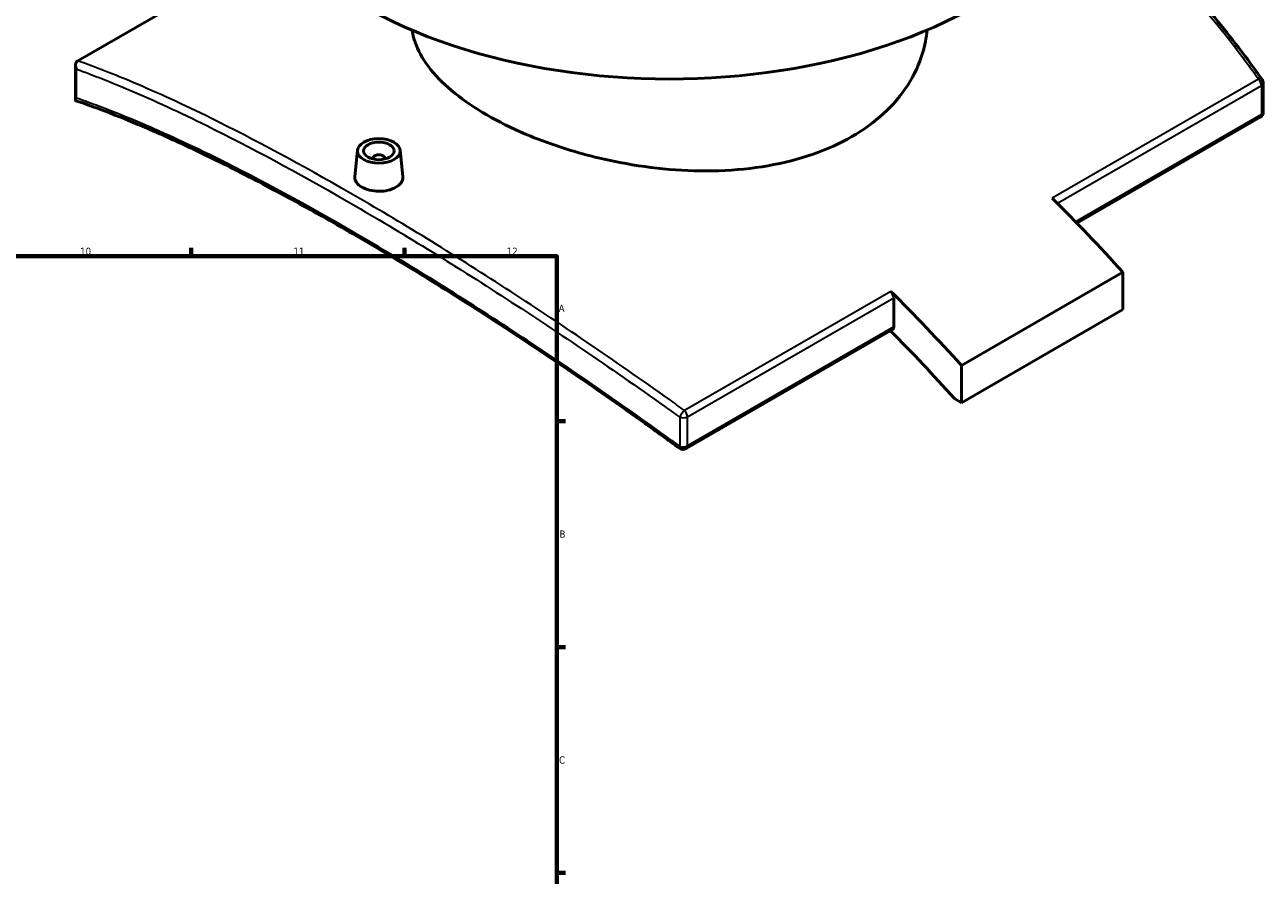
# Model space of a CAD drawing. Header units: millimetres. Extents: x -519 to 1053, y -190 to 828.
# Tile 9 of 10: x 646 to 1053, y 370 to 650. Entities that reach past the tile are written whole.
import ezdxf

# ---------------------------------------------------------------- set-up
doc = ezdxf.new("R2010")
doc.units = ezdxf.units.MM
for name, color, linetype, lineweight in [('Border (ANSI)', 7, 'Continuous', 70), ('Visible (ANSI)', 7, 'Continuous', 50), ('Visible Narrow (ANSI)', 7, 'Continuous', 35)]:
    doc.layers.add(name, color=color, linetype=linetype, lineweight=lineweight)
doc.styles.add('Note Text (ANSI)', font='tahoma.ttf')

# ---------------------------------------------------------------- blocks, each defined once
blk = doc.blocks.new('Borders Default Border')
at = {"layer": 'Border (ANSI)'}
for p, q in [((700.83, 574), (700.83, 576.8)), ((770.92, 574), (770.92, 576.8)), ((821, 519.75), (823.8, 519.75)), ((821, 445.5), (823.8, 445.5)), ((821, 371.25), (823.8, 371.25))]:
    blk.add_line(p, q, dxfattribs=at)
at = {"layer": 'Border (ANSI)', "flags": 128}
blk.add_lwpolyline([(20, 20), (20, 574), (821, 574), (821, 20), (20, 20)], dxfattribs=at)
at = {"layer": 'Border (ANSI)', "color": 5, "true_color": 0x0000ff, "char_height": 2.4, "attachment_point": 7, "style": 'Note Text (ANSI)'}
for s, insert in [('10', (664.35, 574.35)), ('11', (734.43, 574.4)), ('12', (804.52, 574.4)), ('A', (821.58, 555.68)), ('B', (821.87, 481.43)), ('C', (821.71, 407.13))]:
    blk.add_mtext(s, dxfattribs=dict(at, insert=insert))

msp = doc.modelspace()

# ---------------------------------------------------------------- linework, layer by layer
at = {"layer": 'Visible (ANSI)'}
for p, q in [((663.61, 638.22), (731.01, 677.13)), ((662.83, 625.31), (662.83, 636.77)), ((1053.09, 621.38), (1053.09, 630.94)), ((1052.09, 619.65), (991.86, 584.87)), ((755.51, 608.86), (754.59, 600.2)), ((769.49, 608.86), (770.42, 600.21)), ((760.5, 606.16), (760.5, 605.96)), ((764.5, 606.16), (764.5, 605.96)), ((1006.98, 568.71), (953.95, 538.09)), ((1006.98, 568.71), (1006.98, 556.46)), ((931.68, 550.8), (931.68, 560.36)), ((1006.98, 556.46), (953.95, 525.84)), ((931.26, 549.89), (863.46, 510.74)), ((953.95, 525.84), (953.95, 538.09)), ((951.61, 527.19), (953.95, 525.84))]:
    msp.add_line(p, q, dxfattribs=at)
for centre, start, end in [((1051.09, 630.94), 0, 35.2731), ((1051.09, 621.38), 300, 0), ((862.46, 512.47), 233.9039, 300)]:
    msp.add_arc(centre, 2, start, end, dxfattribs=at)
for centre, major_axis, start_param, end_param in [((857.96, 714.51), (-142.5, 0), 0, 3.141593), ((762.5, 606.16), (-2, 0), 2.963882, 6.460896), ((884.48, 331.53), (207.5, -359.4), 1.925535, 2.011002), ((930.26, 561.18), (1, -1.73), 0.785398, 2.011002), ((831.44, 300.91), (-207.5, 359.4), 5.067128, 5.152595), ((831.44, 300.91), (200, -346.41), 1.917405, 1.997941), ((930.26, 551.62), (1, -1.73), 0, 0.785398)]:
    msp.add_ellipse(centre, major_axis=major_axis, ratio=0.57735, start_param=start_param, end_param=end_param, dxfattribs=at)
for major_axis in [(-7, 0), (5, 0)]:
    msp.add_ellipse((762.5, 608.61), major_axis=major_axis, ratio=0.57735, dxfattribs=at)
for points, knots in [([(1052.73, 632.1), (1050.24, 635.61), (1047.7, 639.07), (1042.52, 645.84), (1039.87, 649.17), (1034.48, 655.68), (1031.73, 658.86), (1026.13, 665.09), (1023.28, 668.14), (1017.48, 674.08), (1014.53, 676.97), (1008.53, 682.6), (1005.49, 685.34), (1000.2, 689.88), (997.98, 691.72), (995.75, 693.52)], [4.020867, 4.020867, 4.020867, 4.020867, 5.462343, 5.462343, 6.903818, 6.903818, 8.345294, 8.345294, 9.78677, 9.78677, 11.228246, 11.228246, 12.669721, 12.669721, 13.690805, 13.690805, 13.690805, 13.690805]), ([(917.92, 613.3), (914.15, 611.12), (909.88, 609.16), (900.61, 605.92), (895.59, 604.64), (885.15, 602.83), (879.7, 602.29), (868.77, 601.93), (863.27, 602.1), (852.65, 603), (847.15, 603.75), (836.22, 605.86), (830.77, 607.2), (820.33, 610.37), (815.31, 612.19), (806.04, 616.14), (801.77, 618.27), (794.22, 622.63), (790.68, 625), (784.45, 630.01), (781.76, 632.63), (777.44, 638), (775.81, 640.73), (774.1, 645.08), (773.67, 646.69), (773.42, 648.28)], [0, 0, 0, 0, 1.602064, 1.602064, 3.204129, 3.204129, 4.806193, 4.806193, 6.408257, 6.408257, 8.010224, 8.010224, 9.61219, 9.61219, 11.214156, 11.214156, 12.816123, 12.816123, 14.418089, 14.418089, 16.020056, 16.020056, 17.622022, 17.622022, 18.573445, 18.573445, 18.573445, 18.573445]), ([(942.62, 648.33), (942.41, 645.83), (941.93, 643.28), (940.11, 637.17), (938.48, 633.62), (934.16, 626.91), (931.47, 623.74), (925.24, 618.03), (921.7, 615.48), (917.92, 613.3)], [45.335194, 45.335194, 45.335194, 45.335194, 46.458298, 46.458298, 48.060363, 48.060363, 49.662427, 49.662427, 51.264491, 51.264491, 51.264491, 51.264491]), ([(663.15, 635.51), (663.15, 635.51), (663.15, 635.52), (663.03, 635.76), (662.94, 636.01), (662.83, 636.5), (662.82, 636.75), (662.86, 637.22), (662.93, 637.45), (663.13, 637.82), (663.26, 637.97), (663.41, 638.09)], [-0.3077711, -0.3077711, -0.3077711, -0.3077711, -0.3069998, -0.3069998, -0.2253821, -0.2253821, -0.1465824, -0.1465824, -0.0674634, -0.0674634, 0, 0, 0, 0]), ([(662.98, 625.1), (662.94, 625.11), (662.9, 625.13), (662.82, 625.22), (662.81, 625.33), (662.9, 625.6), (663.01, 625.77), (663.15, 625.95), (663.15, 625.95), (663.15, 625.95)], [-0.3230976, -0.3230976, -0.3230976, -0.3230976, -0.2716165, -0.2716165, -0.1369768, -0.1369768, 0, 0, 0.0011019, 0.0011019, 0.0011019, 0.0011019]), ([(861.29, 510.86), (857.49, 513.63), (853.69, 516.37), (846.1, 521.78), (842.32, 524.45), (834.76, 529.73), (830.99, 532.34), (823.48, 537.47), (819.74, 540), (812.29, 544.99), (808.58, 547.44), (801.19, 552.27), (797.52, 554.65), (790.23, 559.31), (786.61, 561.6), (779.41, 566.08), (775.85, 568.28), (768.77, 572.59), (765.26, 574.7), (758.32, 578.81), (754.88, 580.82), (748.08, 584.74), (744.71, 586.65), (738.06, 590.36), (734.78, 592.17), (728.29, 595.67), (725.09, 597.37), (718.79, 600.66), (715.68, 602.25), (709.55, 605.32), (706.54, 606.79), (700.61, 609.63), (697.69, 610.99), (691.97, 613.6), (689.15, 614.85), (682.25, 617.81), (678.23, 619.46), (670.42, 622.48), (666.64, 623.86), (662.98, 625.1)], [3.721052, 3.721052, 3.721052, 3.721052, 5.169855, 5.169855, 6.618658, 6.618658, 8.067461, 8.067461, 9.516264, 9.516264, 10.965067, 10.965067, 12.41387, 12.41387, 13.862674, 13.862674, 15.311477, 15.311477, 16.76028, 16.76028, 18.209083, 18.209083, 19.657886, 19.657886, 21.106689, 21.106689, 22.555492, 22.555492, 24.004295, 24.004295, 25.453098, 25.453098, 26.901902, 26.901902, 28.350705, 28.350705, 30.523909, 30.523909, 32.697114, 32.697114, 32.697114, 32.697114]), ([(768.11, 596.65), (767.41, 596.25), (766.52, 595.9), (764.56, 595.44), (763.5, 595.34), (761.51, 595.35), (760.45, 595.48), (758.49, 595.95), (757.6, 596.31), (756.19, 597.12), (755.58, 597.63), (754.77, 598.75), (754.57, 599.36), (754.57, 600.01), (754.58, 600.11), (754.59, 600.2)], [0, 0, 0, 0, 0.298775, 0.298775, 0.59755, 0.59755, 0.896268, 0.896268, 1.194987, 1.194987, 1.493705, 1.493705, 1.792423, 1.792423, 1.840895, 1.840895, 1.840895, 1.840895]), ([(770.42, 600.21), (770.43, 600.11), (770.43, 600.02), (770.43, 599.34), (770.23, 598.72), (769.43, 597.58), (768.82, 597.06), (768.11, 596.65)], [4.133671, 4.133671, 4.133671, 4.133671, 4.1823962, 4.1823962, 4.4811713, 4.4811713, 4.7799464, 4.7799464, 4.7799464, 4.7799464])]:
    msp.add_open_spline(points, degree=3, knots=knots, dxfattribs=at)
msp.add_open_spline([(663.61, 638.22), (663.55, 638.18), (663.48, 638.14), (663.41, 638.09)], degree=3, dxfattribs=at)
at = {"layer": 'Visible Narrow (ANSI)'}
for p, q in [((663.15, 625.95), (663.15, 635.51)), ((1051.57, 632.2), (983.77, 593.06)), ((985.44, 591.4), (1052.51, 630.12)), ((1052.51, 630.12), (1052.51, 620.56)), ((1052.51, 620.56), (991.44, 585.31)), ((930.74, 562.44), (862.94, 523.3)), ((863.88, 521.22), (931.68, 560.36)), ((931.68, 550.8), (863.88, 511.66)), ((861.37, 521.07), (861.37, 511.51)), ((863.88, 511.66), (863.88, 521.22))]:
    msp.add_line(p, q, dxfattribs=at)
for centre, major_axis, ratio, start_param, end_param in [((1051.09, 630.94), (1.63, 1.15), 0.453949, 0, 0.977303), ((1051.09, 630.94), (1, -1.73), 0.57735, 0.785398, 2.011002), ((1051.09, 630.94), (2, 0), 0.57735, 5.497787, 6.283185), ((1051.09, 621.38), (1, -1.73), 0.57735, 0, 0.785398), ((1051.09, 621.38), (2, 0), 0.57735, 5.497787, 6.283185), ((862.46, 522.04), (-1.17, -1.62), 0.228522, 4.002957, 5.503667), ((862.46, 522.04), (2, 0), 0.57735, 4.135452, 5.497787), ((862.46, 522.04), (-1, 1.73), 0.57735, 3.926991, 5.152595), ((862.46, 512.47), (-1.18, -1.62), 0.2218, 5.50524, 6.283185), ((862.46, 512.47), (-2, 0), 0.57735, 0.993859, 2.356194), ((862.46, 512.47), (1, -1.73), 0.57735, 0, 0.785398)]:
    msp.add_ellipse(centre, major_axis=major_axis, ratio=ratio, start_param=start_param, end_param=end_param, dxfattribs=at)
for points, knots in [([(995.44, 692.86), (999.94, 689.21), (1004.34, 685.4), (1023, 668.2), (1036.26, 653.18), (1049.41, 635.22), (1050.5, 633.72), (1051.57, 632.2)], [-13.570819, -13.570819, -13.570819, -13.570819, -11.508915, -11.508915, -4.643361, -4.643361, -4.020867, -4.020867, -4.020867, -4.020867]), ([(663.15, 635.51), (668.74, 633.49), (674.59, 631.17), (688.69, 625.17), (697.12, 621.28), (720.27, 609.86), (735.67, 601.57), (751.89, 592.2), (768.12, 582.83), (785.19, 572.38), (820.28, 549.71), (838.3, 537.5), (858.08, 523.43), (859.73, 522.25), (861.37, 521.07)], [0.992257, 0.992257, 0.992257, 0.992257, 4.240426, 4.240426, 8.480852, 8.480852, 15.345919, 15.345919, 15.345919, 22.210986, 22.210986, 29.076048, 29.076048, 29.699576, 29.699576, 29.699576, 29.699576]), ([(862.94, 523.3), (861.29, 524.48), (859.64, 525.67), (839.85, 539.79), (821.8, 552.04), (786.66, 574.78), (769.57, 585.26), (753.31, 594.65), (737.05, 604.03), (721.62, 612.33), (698.41, 623.75), (689.96, 627.64), (675.56, 633.74), (669.44, 636.14), (663.61, 638.22)], [-29.699576, -29.699576, -29.699576, -29.699576, -29.076048, -29.076048, -22.210986, -22.210986, -15.345919, -15.345919, -15.345919, -8.480852, -8.480852, -4.240426, -4.240426, -0.849463, -0.849463, -0.849463, -0.849463]), ([(861.37, 511.51), (858.98, 513.25), (856.59, 514.98), (836.49, 529.42), (818.86, 541.45), (784.52, 563.76), (767.81, 574.03), (751.89, 583.21), (735.98, 592.4), (720.87, 600.51), (697.77, 611.81), (689.16, 615.73), (674.79, 621.71), (668.83, 623.99), (663.15, 625.95)], [3.721052, 3.721052, 3.721052, 3.721052, 4.629325, 4.629325, 11.360188, 11.360188, 18.091055, 18.091055, 18.091055, 24.821923, 24.821923, 29.149652, 29.149652, 32.461074, 32.461074, 32.461074, 32.461074])]:
    msp.add_open_spline(points, degree=3, knots=knots, dxfattribs=at)

# ---------------------------------------------------------------- block references
msp.add_blockref('Borders Default Border', (0, 0))

doc.saveas('drawing.dxf')
